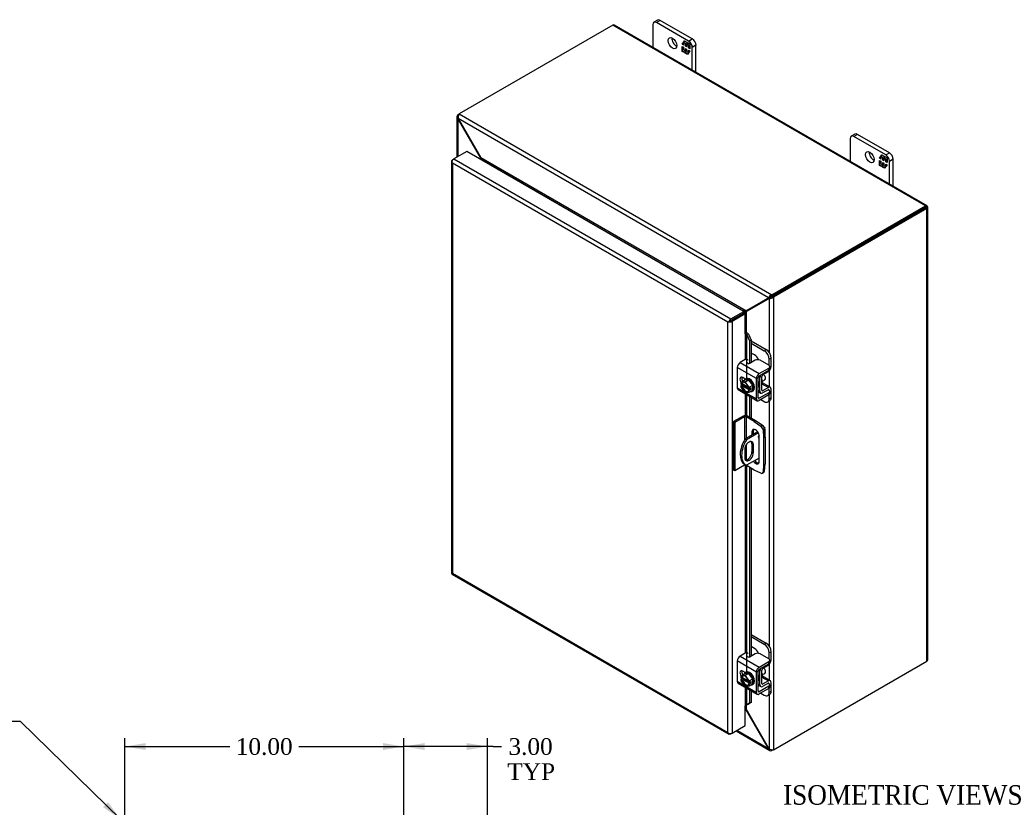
# Model space of a CAD drawing. Header units: inches. Extents: x 2 to 119, y 2 to 79.
# Tile 7 of 7: x 79 to 114, y 51 to 79. Entities that reach past the tile are written whole.
import ezdxf
from ezdxf.enums import TextEntityAlignment as Align

# ---------------------------------------------------------------- set-up
doc = ezdxf.new("R2010")
doc.units = ezdxf.units.IN
doc.header["$MEASUREMENT"] = 0
for name, color, linetype in [('COM40153-1', 7, 'CONTINUOUS'), ('COM40153-2', 7, 'CONTINUOUS'), ('COM42667', 7, 'CONTINUOUS'), ('COM42780', 7, 'CONTINUOUS'), ('COM48436', 7, 'CONTINUOUS'), ('COM71780-6', 7, 'CONTINUOUS'), ('DEFAULT', 7, 'CONTINUOUS'), ('FET07710', 7, 'CONTINUOUS'), ('SCC19011', 7, 'CONTINUOUS'), ('SPR20265', 7, 'CONTINUOUS'), ('WAF25035', 7, 'CONTINUOUS')]:
    doc.layers.add(name, color=color, linetype=linetype)
doc.styles.add('SEACAD_SOLID_EDGE_ANSI1_SY', font='txt')
doc.styles.add('SEACAD_TIMES_NEW_ROMAN', font='times.ttf')

# ---------------------------------------------------------------- blocks, each defined once
blk = doc.blocks.new('GDIMGGROUP11')
at = {"layer": 'DEFAULT', "linetype": 'Continuous'}
for points in [[(83.488, 53.025), (82.738, 52.9), (83.488, 52.775)], [(91.988, 53.025), (91.988, 52.775), (92.738, 52.9)]]:
    blk.add_hatch(color=136, dxfattribs=at).paths.add_polyline_path(points)
at = {"layer": 'DEFAULT', "color": 136, "linetype": 'Continuous'}
for p, q in [((82.738, 50.443), (82.738, 53.2)), ((92.738, 50.443), (92.738, 53.2)), ((82.738, 52.9), (86.505, 52.9)), ((88.972, 52.9), (92.738, 52.9))]:
    blk.add_line(p, q, dxfattribs=at)
at = {"layer": 'DEFAULT', "color": 136, "linetype": 'Continuous', "style": 'SEACAD_TIMES_NEW_ROMAN'}
blk.add_text('10.00', height=0.6, dxfattribs=at).set_placement((86.715, 53.2), align=Align.TOP_LEFT)
blk = doc.blocks.new('GDIMGGROUP12')
at = {"layer": 'DEFAULT', "linetype": 'Continuous'}
for points in [[(93.488, 53.025), (92.738, 52.9), (93.488, 52.775)], [(94.988, 53.025), (94.988, 52.775), (95.738, 52.9)]]:
    blk.add_hatch(color=136, dxfattribs=at).paths.add_polyline_path(points)
at = {"layer": 'DEFAULT', "color": 136, "linetype": 'Continuous'}
for p, q in [((92.738, 50.662), (92.738, 53.2)), ((95.738, 49.746), (95.738, 53.2)), ((95.939, 52.9), (92.738, 52.9)), ((95.939, 52.9), (96.239, 52.9))]:
    blk.add_line(p, q, dxfattribs=at)
at = {"layer": 'DEFAULT', "color": 136, "linetype": 'Continuous', "style": 'SEACAD_TIMES_NEW_ROMAN'}
for s, p in [('3.00', (96.491, 53.2)), ('TYP', (96.449, 52.3))]:
    blk.add_text(s, height=0.6, dxfattribs=at).set_placement(p, align=Align.TOP_LEFT)
blk = doc.blocks.new('GDIMGGROUP22')
at = {"layer": 'DEFAULT', "linetype": 'Continuous'}
blk.add_hatch(color=136, dxfattribs=at).paths.add_polyline_path([(81.957, 50.73), (82.582, 50.296), (82.132, 50.909)])
at = {"layer": 'DEFAULT', "color": 136, "linetype": 'Continuous'}
for p, q in [((78.995, 53.792), (78.695, 53.792)), ((82.582, 50.296), (78.995, 53.792))]:
    blk.add_line(p, q, dxfattribs=at)
for s, style, p in [('O', 'SEACAD_SOLID_EDGE_ANSI1_SY', (75.848, 54.092)), ('0.44', 'SEACAD_TIMES_NEW_ROMAN', (76.892, 54.092)), ('TYP', 'SEACAD_TIMES_NEW_ROMAN', (76.328, 53.192))]:
    blk.add_text(s, height=0.6, dxfattribs=dict(at, style=style)).set_placement(p, align=Align.TOP_LEFT)

msp = doc.modelspace()

# ---------------------------------------------------------------- linework, layer by layer
at = {"layer": 'COM40153-1', "color": 7}
for p, q in [((105.64, 64.35), (105.656, 64.341)), ((105.688, 63.991), (105.688, 64.297)), ((105.423, 64.177), (104.978, 63.92)), ((104.978, 63.92), (105.028, 63.89)), ((105.451, 64.134), (105.028, 63.89)), ((104.96, 63.539), (104.96, 63.243)), ((105.218, 63.747), (105.269, 63.718)), ((105.218, 63.747), (105.218, 63.451)), ((105.269, 63.421), (105.269, 63.718)), ((105.483, 63.234), (105.028, 62.972)), ((105.218, 63.451), (105.269, 63.421)), ((104.953, 63.013), (105.004, 62.984))]:
    msp.add_line(p, q, dxfattribs=at)
for centre, major_axis, start_param, end_param in [((105.58, 64.297), (-0.108, 0), 2.529725, 3.926991), ((105.328, 63.663), (0.375, 0.65), 1.508132, 3.141593), ((105.49, 64.004), (0.0312, 0.0541), 0.997696, 3.781372), ((105.439, 64.033), (-0.0312, -0.0541), 0.952017, 2.069288), ((105.379, 63.633), (0.375, 0.65), 1.508132, 3.204257), ((105.114, 63.629), (-0.109, -0.189), 2.356194, 5.497787), ((105.063, 63.658), (-0.109, -0.189), 2.356194, 2.906426), ((105.114, 63.332), (0.109, 0.189), 2.356194, 5.497787), ((105.063, 63.362), (0.109, 0.189), 3.37676, 5.497787)]:
    msp.add_ellipse(centre, major_axis=major_axis, ratio=0.57735, start_param=start_param, end_param=end_param, dxfattribs=at)
at = {"layer": 'COM40153-2', "color": 7}
for p, q in [((104.905, 64.737), (104.557, 64.537)), ((104.956, 64.708), (104.608, 64.507)), ((104.956, 64.708), (104.956, 63.884)), ((105.007, 64.708), (105.007, 63.937)), ((105.3, 64.539), (105.007, 64.708)), ((105.351, 64.568), (105.058, 64.737)), ((104.557, 64.537), (104.557, 62.802)), ((104.608, 64.507), (104.557, 64.537)), ((104.608, 64.507), (104.608, 62.772)), ((105.3, 64.539), (105.351, 64.568)), ((105.3, 64.539), (105.537, 64.378)), ((105.588, 64.408), (105.351, 64.568)), ((105.537, 64.378), (105.588, 64.408)), ((105.668, 64.269), (105.617, 64.239)), ((105.689, 63.984), (105.668, 64.269)), ((105.218, 64.168), (105.269, 64.197)), ((105.218, 64.168), (105.218, 64.058)), ((105.269, 64.088), (105.269, 64.197)), ((105.483, 63.117), (105.483, 64.015)), ((105.617, 64.239), (105.638, 63.954)), ((105.638, 63.954), (105.689, 63.984)), ((105.638, 63.954), (105.638, 62.998)), ((105.689, 63.984), (105.689, 63.028)), ((105.007, 63.695), (105.007, 63.163)), ((104.956, 62.973), (104.608, 62.772)), ((104.956, 63.012), (104.956, 62.973)), ((105.007, 62.982), (105.007, 62.973)), ((105.3, 62.804), (105.007, 62.973)), ((105.638, 62.998), (105.617, 62.737)), ((105.638, 62.998), (105.689, 63.028)), ((105.668, 62.767), (105.689, 63.028)), ((104.608, 62.772), (104.557, 62.802)), ((105.537, 62.691), (105.3, 62.804)), ((105.591, 62.689), (105.642, 62.718)), ((105.617, 62.737), (105.668, 62.767))]:
    msp.add_line(p, q, dxfattribs=at)
for centre, major_axis, start_param, end_param in [((104.981, 64.693), (-0.108, 0), 3.926991, 5.497787), ((104.981, 64.693), (-0.036, 0), 3.926991, 5.497787), ((105.351, 64.091), (0.094, -0.162), 0.785398, 3.926991), ((105.401, 64.121), (0.094, -0.162), 3.416574, 3.926991), ((105.529, 64.281), (0.062, -0.108), 0.872665, 2.268928), ((105.58, 64.311), (-0.062, 0.108), 4.014257, 5.410521), ((104.981, 62.958), (0.036, 0), 0.785398, 2.356194), ((105.351, 63.193), (-0.094, 0.162), 1.73559, 3.926991), ((105.401, 63.222), (-0.094, 0.162), 1.73559, 2.866611), ((105.529, 62.797), (-0.063, 0.108), 2.443461, 3.839724), ((105.58, 62.827), (-0.063, 0.108), 3.141593, 3.839724)]:
    msp.add_ellipse(centre, major_axis=major_axis, ratio=0.57735, start_param=start_param, end_param=end_param, dxfattribs=at)
at = {"layer": 'COM42667', "color": 7}
for p, q in [((104.975, 66.757), (104.795, 66.652)), ((105.337, 66.734), (105.153, 66.628)), ((105.822, 66.556), (105.513, 66.734)), ((105.379, 66.081), (104.694, 66.477)), ((104.694, 66.477), (104.694, 65.749)), ((104.795, 66.652), (105.481, 66.256)), ((105.481, 66.256), (105.822, 66.453)), ((105.481, 66.179), (105.822, 66.376)), ((105.822, 66.376), (105.822, 66.453)), ((105.858, 66.427), (105.858, 66.504)), ((104.982, 66.062), (104.888, 66.116)), ((105.379, 65.353), (105.379, 66.081)), ((105.447, 65.392), (105.447, 66.12)), ((104.694, 65.749), (104.948, 65.602)), ((104.723, 65.684), (105.409, 65.288)), ((105.806, 65.681), (105.822, 65.672)), ((104.997, 65.574), (105.379, 65.353)), ((105.481, 65.373), (105.447, 65.392)), ((105.822, 65.57), (105.481, 65.373)), ((105.822, 65.492), (105.481, 65.295)), ((105.822, 65.492), (105.822, 65.57)), ((105.858, 65.543), (105.858, 65.621)), ((104.975, 56.244), (104.795, 56.139)), ((104.795, 56.139), (105.481, 55.743)), ((105.337, 56.22), (105.153, 56.114)), ((105.822, 56.042), (105.513, 56.22)), ((105.379, 55.568), (104.694, 55.964)), ((104.694, 55.964), (104.694, 55.236)), ((105.481, 55.743), (105.822, 55.94)), ((105.481, 55.666), (105.822, 55.863)), ((105.822, 55.863), (105.822, 55.94)), ((105.858, 55.914), (105.858, 55.991)), ((104.982, 55.548), (104.888, 55.603)), ((105.379, 54.84), (105.379, 55.568)), ((105.447, 54.879), (105.447, 55.607)), ((104.694, 55.236), (104.948, 55.089)), ((104.723, 55.171), (105.409, 54.775)), ((105.806, 55.168), (105.822, 55.158)), ((105.858, 55.03), (105.858, 55.107)), ((104.997, 55.061), (105.379, 54.84)), ((105.481, 54.859), (105.447, 54.879)), ((105.822, 55.056), (105.481, 54.859)), ((105.822, 54.979), (105.481, 54.782)), ((105.822, 54.979), (105.822, 55.056))]:
    msp.add_line(p, q, dxfattribs=at)
for centre, major_axis, start_param, end_param in [((105.018, 66.732), (-0.06, 0), 3.141593, 5.497787), ((105.425, 66.683), (0.125, 0), 0.785398, 2.356194), ((104.795, 66.536), (-0.072, -0.124), 3.926991, 5.497787), ((105.111, 66.652), (0.06, 0), 2.929457, 5.497787), ((105.733, 66.504), (-0.125, 0), 2.356194, 3.926991), ((105.733, 66.427), (-0.125, 0), 2.356194, 3.141593), ((104.888, 66.001), (0.07, -0.122), 2.356194, 4.826451), ((104.955, 66.04), (0.07, -0.122), 3.6401, 4.826451), ((105.481, 66.14), (0.072, 0.124), 0.785398, 2.356194), ((105.481, 66.14), (0.024, 0.0416), 0.785398, 2.356194), ((104.795, 65.808), (0.071, 0.124), 2.356194, 3.141593), ((105.733, 65.621), (-0.125, 0), 2.356194, 3.926991), ((105.481, 65.412), (0.071, 0.124), 2.356194, 3.926991), ((105.481, 65.412), (0.024, 0.0416), 2.356194, 3.926991), ((105.733, 65.543), (-0.125, 0), 2.356194, 3.141593), ((104.795, 56.023), (-0.071, -0.124), 3.926991, 5.497787), ((105.018, 56.219), (-0.06, 0), 3.141593, 5.497787), ((105.111, 56.139), (0.06, 0), 2.929457, 5.497787), ((105.425, 56.169), (0.125, 0), 0.785398, 2.356194), ((105.733, 55.991), (-0.125, 0), 2.356194, 3.926991), ((105.733, 55.914), (-0.125, 0), 2.356194, 3.141593), ((104.888, 55.488), (0.07, -0.122), 2.356194, 4.826451), ((104.955, 55.527), (0.07, -0.122), 3.6401, 4.826451), ((105.481, 55.627), (0.071, 0.124), 0.785398, 2.356194), ((105.481, 55.627), (0.024, 0.0416), 0.785398, 2.356194), ((104.795, 55.295), (0.071, 0.124), 2.356194, 3.141593), ((105.733, 55.107), (-0.125, 0), 2.356194, 3.926991), ((105.481, 54.899), (0.071, 0.124), 2.356194, 3.926991), ((105.481, 54.899), (0.024, 0.0416), 2.356194, 3.926991), ((105.733, 55.03), (-0.125, 0), 2.356194, 3.141593)]:
    msp.add_ellipse(centre, major_axis=major_axis, ratio=0.57735, start_param=start_param, end_param=end_param, dxfattribs=at)
at = {"layer": 'COM42780', "color": 7}
for p, q in [((105.191, 67.427), (105.73, 67.116)), ((105.191, 67.35), (105.663, 67.077)), ((105.663, 67.077), (105.73, 67.116)), ((105.31, 66.924), (105.191, 66.993)), ((105.907, 66.809), (105.84, 66.771)), ((105.84, 66.542), (105.84, 66.771)), ((105.907, 66.506), (105.907, 66.809)), ((105.451, 66.142), (105.503, 66.112)), ((105.503, 65.627), (105.503, 66.112)), ((105.57, 65.666), (105.57, 66.151)), ((105.603, 66.209), (105.808, 66.331)), ((105.447, 65.659), (105.503, 65.627)), ((105.57, 65.665), (105.603, 65.646)), ((105.575, 65.894), (105.808, 65.76)), ((105.878, 65.766), (105.593, 65.93)), ((105.807, 65.682), (105.602, 65.568)), ((105.808, 65.76), (105.603, 65.646)), ((105.806, 65.681), (105.84, 65.662)), ((105.84, 65.658), (105.84, 65.662)), ((105.907, 65.396), (105.907, 65.7)), ((105.447, 65.611), (105.532, 65.562)), ((105.538, 65.328), (105.663, 65.256)), ((105.84, 65.358), (105.84, 65.506)), ((105.84, 65.358), (105.907, 65.396)), ((105.788, 65.243), (105.855, 65.282)), ((105.191, 56.914), (105.73, 56.602)), ((105.191, 56.837), (105.663, 56.564)), ((105.31, 56.411), (105.191, 56.48)), ((105.663, 56.564), (105.73, 56.602)), ((105.907, 56.296), (105.84, 56.257)), ((105.84, 56.029), (105.84, 56.257)), ((105.907, 55.992), (105.907, 56.296)), ((105.603, 55.696), (105.808, 55.818)), ((105.451, 55.629), (105.503, 55.599)), ((105.503, 55.114), (105.503, 55.599)), ((105.57, 55.153), (105.57, 55.638)), ((105.447, 55.146), (105.503, 55.114)), ((105.447, 55.098), (105.532, 55.048)), ((105.57, 55.152), (105.603, 55.133)), ((105.575, 55.381), (105.808, 55.247)), ((105.878, 55.253), (105.593, 55.417)), ((105.807, 55.168), (105.602, 55.054)), ((105.808, 55.247), (105.603, 55.133)), ((105.806, 55.168), (105.84, 55.148)), ((105.84, 55.145), (105.84, 55.148)), ((105.907, 54.883), (105.907, 55.187)), ((105.538, 54.815), (105.663, 54.742)), ((105.788, 54.73), (105.855, 54.769)), ((105.84, 54.844), (105.84, 54.992)), ((105.84, 54.844), (105.907, 54.883))]:
    msp.add_line(p, q, dxfattribs=at)
for centre, major_axis, start_param, end_param in [((105.663, 66.873), (0.125, -0.217), 0.785398, 2.356194), ((105.73, 66.912), (-0.125, 0.217), 3.926991, 5.497787), ((105.31, 66.72), (0.125, -0.217), 1.392108, 2.356194), ((105.806, 66.447), (-0.072, -0.124), 0.802851, 2.356194), ((105.604, 66.17), (-0.072, -0.124), 4.744903, 5.497787), ((105.604, 66.17), (-0.024, -0.0416), 3.944444, 5.497787), ((105.46, 66.049), (0.097, -0.169), 0.133398, 1.437398), ((105.604, 65.685), (0.024, 0.0416), 2.356194, 3.909538), ((105.806, 65.642), (-0.024, -0.0416), 2.356194, 3.909538), ((105.806, 65.642), (-0.072, -0.124), 2.356194, 3.909538), ((105.604, 65.685), (0.072, 0.124), 2.356194, 3.909538), ((105.663, 65.46), (-0.125, 0.217), 2.356194, 3.926991), ((105.73, 65.499), (-0.125, 0.217), 3.141593, 3.926991), ((105.663, 56.36), (0.125, -0.217), 0.785398, 2.356194), ((105.73, 56.398), (-0.125, 0.217), 3.926991, 5.497787), ((105.31, 56.207), (0.125, -0.217), 1.392108, 2.356194), ((105.806, 55.934), (-0.072, -0.124), 0.802851, 2.356194), ((105.604, 55.657), (-0.072, -0.124), 4.744903, 5.497787), ((105.604, 55.657), (-0.024, -0.0416), 3.944444, 5.497787), ((105.46, 55.536), (0.097, -0.169), 0.133398, 1.437398), ((105.604, 55.172), (0.071, 0.124), 2.356194, 3.909538), ((105.604, 55.172), (0.024, 0.0416), 2.356194, 3.909538), ((105.806, 55.129), (-0.024, -0.0416), 2.356194, 3.909538), ((105.806, 55.129), (-0.072, -0.124), 2.356194, 3.909538), ((105.663, 54.947), (-0.125, 0.217), 2.356194, 3.926991), ((105.73, 54.985), (-0.125, 0.217), 3.141593, 3.926991)]:
    msp.add_ellipse(centre, major_axis=major_axis, ratio=0.57735, start_param=start_param, end_param=end_param, dxfattribs=at)
at = {"layer": 'COM48436', "color": 7}
for p, q in [((100.227, 78.734), (94.723, 75.557)), ((111.439, 72.261), (100.227, 78.734)), ((111.493, 72.267), (100.281, 78.74)), ((94.672, 75.527), (94.723, 75.557)), ((94.723, 75.557), (105.935, 69.084)), ((94.641, 75.458), (94.641, 74.011)), ((94.7, 75.511), (94.672, 75.527)), ((94.69, 75.399), (94.672, 75.389)), ((94.672, 75.389), (94.689, 75.365)), ((94.672, 75.389), (94.672, 74.029)), ((94.689, 75.365), (94.702, 75.373)), ((94.689, 75.365), (95.492, 73.976)), ((105.815, 68.976), (94.69, 75.399)), ((94.69, 75.399), (94.702, 75.373)), ((94.702, 75.373), (95.504, 73.983)), ((95.504, 73.983), (95.492, 73.976)), ((95.492, 73.976), (95.492, 73.93)), ((105.001, 68.5), (95.504, 73.983)), ((95.552, 73.897), (95.551, 73.896)), ((104.902, 68.498), (95.552, 73.897)), ((105.935, 69.084), (111.439, 72.261)), ((105.935, 69.025), (111.439, 72.203)), ((111.439, 72.202), (105.935, 69.025)), ((111.49, 72.173), (105.986, 68.995)), ((111.511, 72.244), (111.439, 72.203)), ((111.511, 72.244), (111.439, 72.202)), ((111.439, 72.203), (111.49, 72.232)), ((111.439, 72.202), (111.439, 72.203)), ((111.439, 72.203), (111.439, 72.203)), ((111.49, 55.961), (111.49, 72.173)), ((111.522, 56.005), (111.522, 72.217)), ((105.001, 68.5), (105.803, 68.963)), ((105.014, 68.478), (105.816, 68.941)), ((105.052, 68.529), (105.854, 68.993)), ((105.065, 68.507), (105.867, 68.971)), ((105.803, 68.963), (105.854, 68.993)), ((105.803, 68.963), (105.815, 68.976)), ((105.866, 69.006), (105.815, 68.976)), ((105.816, 68.941), (105.867, 68.971)), ((105.816, 68.941), (105.833, 68.945)), ((105.884, 68.974), (105.833, 68.945)), ((105.833, 68.945), (105.833, 67.018)), ((105.854, 68.993), (105.866, 69.006)), ((105.858, 69.002), (105.873, 69.009)), ((105.867, 68.971), (105.884, 68.974)), ((105.89, 68.979), (105.877, 68.97)), ((105.935, 69.025), (105.935, 69.084)), ((105.935, 69.025), (105.986, 68.995)), ((105.986, 68.995), (105.986, 52.783)), ((104.901, 68.498), (104.902, 68.498)), ((104.902, 68.498), (104.902, 68.497)), ((105.052, 68.529), (105.001, 68.5)), ((105.014, 68.478), (105.065, 68.507)), ((104.918, 68.419), (104.918, 68.419)), ((105.014, 68.478), (105.014, 67.727)), ((105.833, 66.35), (105.833, 65.792)), ((105.833, 65.269), (105.833, 56.505)), ((105.833, 55.837), (105.833, 55.278)), ((105.986, 52.783), (111.49, 55.961)), ((105.833, 54.756), (105.833, 52.833)), ((105.014, 54.374), (105.014, 54.247)), ((105.001, 54.239), (104.978, 54.253)), ((105.001, 54.239), (105.014, 54.247)), ((105.803, 52.849), (105.001, 54.239)), ((105.816, 52.857), (105.014, 54.247)), ((104.65, 53.459), (105.859, 52.761)), ((105.815, 52.823), (104.682, 53.477)), ((105.803, 52.849), (105.816, 52.857)), ((105.815, 52.823), (105.803, 52.849)), ((105.833, 52.833), (105.815, 52.823)), ((105.833, 52.833), (105.816, 52.857)), ((105.935, 52.785), (105.935, 52.754)), ((105.986, 52.783), (105.935, 52.754))]:
    msp.add_line(p, q, dxfattribs=at)
for centre, radius, start, end in [((94.878, 75.442), 0.192, 143.5515, 192.9586), ((94.733, 75.458), 0.0923, 131.3818, 228.6182), ((105.991, 68.9), 0.192, 107.0414, 156.4485), ((105.855, 69.136), 0.192, 263.5515, 312.9586), ((105.937, 68.881), 0.144, 90.8741, 119.728), ((105.808, 69.102), 0.148, 300.7247, 328.6732), ((107.717, 63.529), 5.641, 118.0428, 119.6482), ((102.069, 73.311), 5.635, 300.4684, 301.9581), ((105.905, 52.841), 0.0923, 191.3818, 288.6182), ((105.964, 52.974), 0.192, 227.0414, 276.4485)]:
    msp.add_arc(centre, radius, start, end, dxfattribs=at)
for centre, major_axis, ratio, start_param, end_param in [((100.227, 78.646), (-0.054, -0.0935), 0.57735, 3.141593, 3.926991), ((111.439, 72.173), (-0.054, -0.0935), 0.57735, 2.696031, 3.926991), ((111.414, 72.188), (-0.036, -0.0208), 0.000948, 2.356741, 3.927537), ((111.414, 72.188), (-0.036, -0.0207), 0.000948, 2.355648, 3.926445), ((111.414, 72.188), (0.108, 0.062), 0.000948, -0.784852, -0.445015), ((111.414, 72.188), (0.108, 0.062), 0.000948, 0.445015, 0.784852), ((111.414, 72.217), (-0.108, 0), 0.57735, 2.356194, 3.587154), ((111.414, 56.005), (-0.108, 0), 0.57735, 2.356194, 3.141593)]:
    msp.add_ellipse(centre, major_axis=major_axis, ratio=ratio, start_param=start_param, end_param=end_param, dxfattribs=at)
for points, knots in [([(95.492, 73.976), (95.494, 73.966), (95.496, 73.955), (95.499, 73.939), (95.5, 73.932), (95.501, 73.926)], [0, 0, 0, 0, 0.25, 0.25, 0.4064609, 0.4064609, 0.4064609, 0.4064609]), ([(95.552, 73.897), (95.553, 73.897), (95.554, 73.898), (95.556, 73.901), (95.556, 73.902), (95.557, 73.907), (95.556, 73.911), (95.554, 73.918), (95.552, 73.922), (95.548, 73.93), (95.545, 73.934), (95.538, 73.945), (95.532, 73.953), (95.519, 73.968), (95.512, 73.976), (95.504, 73.983)], [0, 0, 0, 0, 0.0625, 0.0625, 0.125, 0.125, 0.25, 0.25, 0.375, 0.375, 0.5, 0.5, 0.75, 0.75, 1, 1, 1, 1]), ([(105.001, 68.5), (104.994, 68.501), (104.986, 68.502), (104.97, 68.504), (104.961, 68.505), (104.948, 68.505), (104.944, 68.505), (104.935, 68.505), (104.931, 68.504), (104.922, 68.504), (104.917, 68.503), (104.911, 68.501), (104.909, 68.501), (104.905, 68.5), (104.904, 68.499), (104.902, 68.498)], [0, 0, 0, 0, 0.25, 0.25, 0.5, 0.5, 0.625, 0.625, 0.75, 0.75, 0.875, 0.875, 0.9375, 0.9375, 1, 1, 1, 1]), ([(104.971, 68.401), (104.971, 68.401), (104.971, 68.401), (104.974, 68.404), (104.977, 68.408), (104.982, 68.415), (104.985, 68.419), (104.989, 68.426), (104.992, 68.43), (104.998, 68.442), (105.002, 68.449), (105.008, 68.464), (105.011, 68.471), (105.014, 68.478)], [0.1187987, 0.1187987, 0.1187987, 0.1187987, 0.125, 0.125, 0.25, 0.25, 0.375, 0.375, 0.5, 0.5, 0.75, 0.75, 1, 1, 1, 1]), ([(105.014, 54.247), (105.011, 54.256), (105.008, 54.266), (105.002, 54.285), (104.998, 54.294), (104.992, 54.306), (104.989, 54.31), (104.985, 54.318), (104.982, 54.321), (104.979, 54.325), (104.978, 54.326), (104.978, 54.326)], [0, 0, 0, 0, 0.25, 0.25, 0.5, 0.5, 0.625, 0.625, 0.75, 0.75, 0.7783053, 0.7783053, 0.7783053, 0.7783053])]:
    msp.add_open_spline(points, degree=3, knots=knots, dxfattribs=at)
msp.add_open_spline([(104.979, 54.259), (104.986, 54.253), (104.994, 54.246), (105.001, 54.239)], degree=3, dxfattribs=at)
at = {"layer": 'COM71780-6', "color": 7}
for p, q in [((94.996, 74.216), (94.53, 73.947)), ((104.927, 68.483), (94.996, 74.216)), ((94.448, 73.874), (94.448, 59.127)), ((94.458, 73.847), (94.458, 73.847)), ((94.479, 73.918), (94.53, 73.947)), ((104.359, 68.096), (94.479, 73.8)), ((94.479, 73.8), (94.479, 59.112)), ((94.53, 73.947), (104.461, 68.214)), ((104.461, 68.214), (104.927, 68.483)), ((104.927, 68.483), (104.927, 68.424)), ((104.389, 68.114), (104.461, 68.155)), ((104.389, 68.114), (104.461, 68.155)), ((104.461, 68.155), (104.927, 68.424)), ((104.927, 68.424), (104.461, 68.155)), ((104.978, 68.395), (104.512, 68.126)), ((104.978, 68.395), (104.927, 68.424)), ((104.978, 67.68), (104.978, 68.395)), ((104.41, 68.126), (104.359, 68.096)), ((104.359, 53.408), (104.359, 68.096)), ((104.512, 68.126), (104.512, 53.379)), ((104.978, 67.68), (104.978, 66.758)), ((105.006, 67.686), (105.012, 67.728)), ((105.033, 67.649), (105.092, 67.672)), ((105.033, 67.649), (105.132, 67.426)), ((105.033, 66.086), (105.033, 67.649)), ((105.092, 67.672), (105.191, 67.45)), ((105.191, 67.45), (105.132, 67.426)), ((105.132, 67.426), (105.132, 66.62)), ((105.191, 67.45), (105.191, 66.649)), ((104.978, 66.064), (104.978, 66.059)), ((104.978, 65.537), (104.978, 64.756)), ((105.033, 64.748), (105.033, 65.505)), ((105.132, 65.448), (105.132, 64.695)), ((105.191, 65.414), (105.191, 64.661)), ((104.978, 62.979), (104.978, 56.245)), ((105.033, 55.573), (105.033, 62.958)), ((105.132, 62.901), (105.132, 56.106)), ((105.191, 62.867), (105.191, 56.136)), ((94.476, 59.078), (104.407, 53.344)), ((94.479, 59.112), (104.359, 53.408)), ((104.978, 55.551), (104.978, 55.546)), ((104.978, 55.024), (104.978, 54.363)), ((105.033, 54.389), (105.033, 54.992)), ((105.132, 54.935), (105.132, 54.448)), ((105.191, 54.901), (105.191, 54.472)), ((104.978, 53.648), (104.978, 54.363)), ((105.132, 54.448), (105.033, 54.389)), ((105.033, 54.389), (105.092, 54.413)), ((105.191, 54.472), (105.092, 54.413)), ((105.191, 54.472), (105.132, 54.448)), ((104.389, 53.367), (104.389, 53.367)), ((104.512, 53.379), (104.461, 53.35)), ((104.512, 53.379), (104.978, 53.648))]:
    msp.add_line(p, q, dxfattribs=at)
for centre, radius, start, end in [((104.928, 67.604), 0.114, 23.2734, 46.5882), ((104.959, 67.568), 0.169, 38.3968, 71.6578), ((105.28, 54.038), 0.429, 125.2045, 129.639), ((105.077, 54.312), 0.088, 117.4412, 127.5015)]:
    msp.add_arc(centre, radius, start, end, dxfattribs=at)
for centre, major_axis, ratio, start_param, end_param in [((94.556, 73.874), (0.108, 0), 0.57735, 2.356194, 3.587154), ((94.53, 73.859), (0.054, 0.0935), 0.57735, 0.785398, 2.016358), ((94.556, 73.844), (-0.076, 0.132), 0.577982, 1.231508, 1.571345), ((94.556, 73.844), (-0.076, 0.132), 0.577982, 1.230411, 1.570248), ((104.461, 68.126), (0.054, 0.0935), 0.57735, 0.785398, 2.016358), ((104.435, 68.14), (0.036, 0.0208), 0.000948, 0.785944, 2.356741), ((104.435, 68.14), (0.036, 0.0207), 0.000948, 3.926445, 5.497241), ((104.435, 68.14), (-0.108, -0.062), 0.000948, -1.124689, -0.784852), ((104.435, 68.14), (-0.108, -0.062), 0.000948, 0.784852, 1.124689), ((104.435, 68.17), (0.108, 0), 0.57735, 4.266828, 5.497787), ((105.003, 67.666), (0.108, 0), 0.57735, 1.48353, 1.808737), ((105.003, 67.666), (0.036, 0), 0.57735, 1.48353, 2.356194), ((94.556, 59.127), (0.108, 0), 0.57735, 3.141593, 3.587154), ((94.556, 59.157), (-0.108, -0.062), 0.000948, 0.445015, 0.784852), ((94.556, 59.157), (-0.108, -0.062), 0.000948, -0.784852, -0.445015), ((94.53, 59.171), (0.054, 0.0935), 0.57735, 2.696031, 3.141593), ((105.003, 54.348), (-0.036, 0), 0.57735, 4.625123, 5.497787), ((104.435, 53.452), (0.076, -0.132), 0.577982, 4.712938, 5.052774), ((104.435, 53.452), (0.076, -0.132), 0.577982, 4.71184, 5.051677), ((104.435, 53.423), (0.108, 0), 0.57735, 4.266828, 5.497787), ((104.461, 53.438), (0.054, 0.0935), 0.57735, 2.696031, 3.926991)]:
    msp.add_ellipse(centre, major_axis=major_axis, ratio=ratio, start_param=start_param, end_param=end_param, dxfattribs=at)
at = {"layer": 'FET07710', "color": 7}
for p, q in [((101.667, 78.757), (101.667, 77.94)), ((101.838, 78.919), (101.706, 78.843)), ((101.932, 78.91), (101.799, 78.833)), ((102.949, 78.17), (101.799, 78.833)), ((103.081, 78.246), (101.932, 78.91)), ((102.72, 78.053), (102.807, 78.176)), ((102.734, 78.061), (102.72, 78.053)), ((102.766, 78.026), (102.72, 78.053)), ((102.734, 78.061), (102.766, 78.106)), ((102.766, 78.043), (102.734, 78.061)), ((102.78, 78.121), (102.766, 78.113)), ((102.835, 78.073), (102.766, 78.113)), ((102.766, 78.113), (102.766, 78.026)), ((102.774, 78.118), (102.813, 78.172)), ((102.85, 78.081), (102.78, 78.121)), ((102.807, 78.176), (102.884, 78.131)), ((102.85, 78.081), (102.835, 78.073)), ((102.835, 77.986), (102.835, 78.073)), ((102.85, 77.994), (102.85, 78.081)), ((102.892, 78.056), (102.878, 78.048)), ((102.947, 78.008), (102.878, 78.048)), ((102.878, 78.048), (102.878, 77.962)), ((102.884, 78.131), (102.884, 78.068)), ((102.884, 78.068), (102.916, 78.113)), ((102.898, 78.076), (102.884, 78.068)), ((102.961, 78.016), (102.892, 78.056)), ((102.898, 78.076), (102.922, 78.11)), ((102.916, 78.113), (102.993, 78.069)), ((102.961, 78.016), (102.947, 78.008)), ((102.949, 78.17), (103.081, 78.246)), ((102.961, 77.93), (102.961, 78.016)), ((102.993, 78.069), (102.993, 77.895)), ((103.213, 78.017), (103.081, 77.94)), ((103.213, 77.047), (103.213, 78.017)), ((102.72, 77.8), (102.72, 77.973)), ((102.72, 77.973), (102.766, 77.947)), ((102.734, 77.808), (102.72, 77.8)), ((102.797, 77.755), (102.72, 77.8)), ((102.734, 77.808), (102.734, 77.965)), ((102.805, 77.767), (102.734, 77.808)), ((102.766, 77.947), (102.766, 77.86)), ((102.766, 77.86), (102.835, 77.82)), ((102.829, 77.8), (102.797, 77.755)), ((102.843, 77.809), (102.829, 77.8)), ((102.829, 77.737), (102.829, 77.8)), ((102.843, 77.745), (102.829, 77.737)), ((102.906, 77.693), (102.829, 77.737)), ((102.85, 77.994), (102.835, 77.986)), ((102.878, 77.962), (102.835, 77.986)), ((102.835, 77.82), (102.835, 77.907)), ((102.835, 77.907), (102.878, 77.882)), ((102.85, 77.828), (102.835, 77.82)), ((102.843, 77.745), (102.843, 77.809)), ((102.914, 77.704), (102.843, 77.745)), ((102.878, 77.978), (102.85, 77.994)), ((102.85, 77.828), (102.85, 77.899)), ((102.878, 77.882), (102.878, 77.796)), ((102.878, 77.796), (102.947, 77.756)), ((102.993, 77.816), (102.906, 77.693)), ((102.947, 77.922), (102.947, 78.008)), ((102.961, 77.93), (102.947, 77.922)), ((102.993, 77.895), (102.947, 77.922)), ((102.947, 77.756), (102.947, 77.842)), ((102.947, 77.842), (102.993, 77.816)), ((102.953, 77.759), (102.947, 77.756)), ((102.993, 77.912), (102.961, 77.93)), ((102.961, 77.771), (102.961, 77.834)), ((103.081, 77.123), (103.081, 77.94)), ((108.909, 74.837), (108.777, 74.76)), ((108.738, 74.674), (108.738, 73.857)), ((109.003, 74.827), (108.871, 74.751)), ((110.02, 74.088), (108.871, 74.751)), ((110.152, 74.164), (109.003, 74.827)), ((110.02, 74.088), (110.152, 74.164)), ((109.791, 73.97), (109.878, 74.093)), ((109.806, 73.978), (109.791, 73.97)), ((109.837, 73.944), (109.791, 73.97)), ((109.791, 73.717), (109.791, 73.891)), ((109.791, 73.891), (109.837, 73.864)), ((109.806, 73.978), (109.837, 74.023)), ((109.837, 73.96), (109.806, 73.978)), ((109.806, 73.726), (109.806, 73.882)), ((109.851, 74.038), (109.837, 74.03)), ((109.906, 73.99), (109.837, 74.03)), ((109.837, 74.03), (109.837, 73.944)), ((109.837, 73.864), (109.837, 73.778)), ((109.837, 73.778), (109.906, 73.738)), ((109.845, 74.035), (109.884, 74.09)), ((109.921, 73.998), (109.851, 74.038)), ((109.878, 74.093), (109.955, 74.049)), ((109.921, 73.998), (109.906, 73.99)), ((109.906, 73.904), (109.906, 73.99)), ((109.921, 73.912), (109.906, 73.904)), ((109.949, 73.879), (109.906, 73.904)), ((109.906, 73.738), (109.906, 73.824)), ((109.906, 73.824), (109.949, 73.8)), ((109.921, 73.912), (109.921, 73.998)), ((109.949, 73.896), (109.921, 73.912)), ((109.921, 73.746), (109.921, 73.816)), ((109.963, 73.974), (109.949, 73.966)), ((110.018, 73.926), (109.949, 73.966)), ((109.949, 73.966), (109.949, 73.879)), ((109.949, 73.8), (109.949, 73.713)), ((109.955, 74.049), (109.955, 73.986)), ((109.955, 73.986), (109.987, 74.031)), ((109.969, 73.994), (109.955, 73.986)), ((110.032, 73.934), (109.963, 73.974)), ((109.969, 73.994), (109.993, 74.027)), ((109.987, 74.031), (110.064, 73.986)), ((110.032, 73.934), (110.018, 73.926)), ((110.018, 73.839), (110.018, 73.926)), ((110.032, 73.847), (110.018, 73.839)), ((110.064, 73.813), (110.018, 73.839)), ((110.032, 73.847), (110.032, 73.934)), ((110.064, 73.829), (110.032, 73.847)), ((110.064, 73.986), (110.064, 73.813)), ((110.284, 73.934), (110.152, 73.858)), ((110.152, 73.041), (110.152, 73.858)), ((110.284, 72.965), (110.284, 73.934)), ((109.806, 73.726), (109.791, 73.717)), ((109.868, 73.673), (109.791, 73.717)), ((109.876, 73.685), (109.806, 73.726)), ((109.9, 73.718), (109.868, 73.673)), ((109.914, 73.726), (109.9, 73.718)), ((109.9, 73.655), (109.9, 73.718)), ((109.914, 73.663), (109.9, 73.655)), ((109.977, 73.61), (109.9, 73.655)), ((109.921, 73.746), (109.906, 73.738)), ((109.914, 73.663), (109.914, 73.726)), ((109.985, 73.622), (109.914, 73.663)), ((109.949, 73.713), (110.018, 73.673)), ((110.064, 73.733), (109.977, 73.61)), ((110.018, 73.673), (110.018, 73.76)), ((110.018, 73.76), (110.064, 73.733)), ((110.024, 73.676), (110.018, 73.673)), ((110.032, 73.689), (110.032, 73.752))]:
    msp.add_line(p, q, dxfattribs=at)
for centre, major_axis, start_param, end_param in [((101.799, 78.68), (0.094, -0.162), 2.356194, 3.926991), ((101.932, 78.757), (0.094, -0.162), 2.356194, 3.141593), ((102.506, 78.17), (-0.109, 0.189), 0.649107, 2.492486), ((102.949, 78.017), (0.094, -0.162), 0.785398, 2.356194), ((103.081, 78.093), (-0.094, 0.162), 3.926991, 5.497787), ((109.003, 74.674), (0.094, -0.162), 2.356194, 3.141593), ((108.871, 74.598), (0.094, -0.162), 2.356194, 3.926991), ((109.577, 74.087), (-0.109, 0.189), 0.649107, 2.492486), ((110.152, 74.011), (-0.094, 0.162), 3.926991, 5.497787), ((110.02, 73.935), (0.094, -0.162), 0.785398, 2.356194)]:
    msp.add_ellipse(centre, major_axis=major_axis, ratio=0.57735, start_param=start_param, end_param=end_param, dxfattribs=at)
for centre in [(102.374, 78.094), (109.445, 74.011)]:
    msp.add_ellipse(centre, major_axis=(-0.109, 0.189), ratio=0.57735, dxfattribs=at)
at = {"layer": 'SCC19011', "color": 7}
for p, q in [((104.821, 65.944), (104.949, 66.018)), ((105.101, 66.038), (104.949, 66.018)), ((104.973, 65.964), (105.101, 66.038)), ((105.253, 65.843), (105.101, 66.038)), ((105.597, 65.987), (105.679, 66.035)), ((104.973, 65.964), (104.821, 65.944)), ((104.821, 65.944), (104.821, 65.883)), ((104.835, 65.875), (104.821, 65.883)), ((104.888, 65.866), (104.821, 65.828)), ((104.821, 65.828), (104.821, 65.766)), ((104.821, 65.828), (104.835, 65.819)), ((104.821, 65.766), (104.973, 65.571)), ((104.871, 65.887), (104.85, 65.875)), ((104.85, 65.819), (104.871, 65.831)), ((105.105, 65.752), (104.871, 65.887)), ((104.871, 65.831), (105.131, 65.681)), ((104.888, 65.877), (104.888, 65.866)), ((104.888, 65.866), (105.107, 65.74)), ((105.125, 65.769), (104.973, 65.964)), ((105.125, 65.708), (105.11, 65.716)), ((105.131, 65.681), (105.11, 65.669)), ((105.11, 65.66), (105.125, 65.652)), ((105.125, 65.769), (105.253, 65.843)), ((105.125, 65.708), (105.125, 65.769)), ((105.192, 65.746), (105.125, 65.708)), ((105.192, 65.691), (105.125, 65.652)), ((105.125, 65.591), (105.253, 65.665)), ((105.144, 65.719), (105.192, 65.691)), ((105.192, 65.691), (105.192, 65.746)), ((105.253, 65.665), (105.253, 65.843)), ((104.973, 65.571), (105.125, 65.591)), ((105.125, 65.591), (105.125, 65.652)), ((104.821, 55.431), (104.949, 55.505)), ((104.973, 55.451), (104.821, 55.431)), ((104.821, 55.431), (104.821, 55.37)), ((105.101, 55.525), (104.949, 55.505)), ((104.973, 55.451), (105.101, 55.525)), ((105.125, 55.256), (104.973, 55.451)), ((105.253, 55.329), (105.101, 55.525)), ((105.597, 55.474), (105.679, 55.521)), ((104.835, 55.362), (104.821, 55.37)), ((104.888, 55.353), (104.821, 55.314)), ((104.821, 55.314), (104.821, 55.253)), ((104.821, 55.314), (104.835, 55.306)), ((104.821, 55.253), (104.973, 55.058)), ((104.871, 55.374), (104.85, 55.362)), ((104.85, 55.306), (104.871, 55.318)), ((105.105, 55.239), (104.871, 55.374)), ((104.871, 55.318), (105.131, 55.168)), ((104.888, 55.364), (104.888, 55.353)), ((104.888, 55.353), (105.107, 55.226)), ((104.973, 55.058), (105.125, 55.078)), ((105.125, 55.194), (105.11, 55.203)), ((105.131, 55.168), (105.11, 55.155)), ((105.11, 55.147), (105.125, 55.139)), ((105.125, 55.256), (105.253, 55.329)), ((105.125, 55.194), (105.125, 55.256)), ((105.192, 55.233), (105.125, 55.194)), ((105.192, 55.178), (105.125, 55.139)), ((105.125, 55.078), (105.253, 55.152)), ((105.125, 55.078), (105.125, 55.139)), ((105.144, 55.205), (105.192, 55.178)), ((105.192, 55.178), (105.192, 55.233)), ((105.253, 55.152), (105.253, 55.329))]:
    msp.add_line(p, q, dxfattribs=at)
for centre, start, end in [((104.842, 65.889), 242.8525, 296.623), ((104.842, 65.833), 242.8527, 296.6228), ((104.842, 55.376), 242.8525, 296.623), ((104.842, 55.32), 242.8527, 296.6228)]:
    msp.add_arc(centre, 0.0158, start, end, dxfattribs=at)
for centre, major_axis, start_param, end_param in [((105.618, 66.14), (0.061, -0.106), 0, 2.159159), ((104.973, 65.768), (0.099, -0.171), 0.958412, 3.753977), ((104.973, 65.768), (-0.099, 0.171), 0.958412, 3.753977), ((104.98, 65.772), (0.094, -0.162), 3.141593, 3.744649), ((104.98, 65.772), (-0.094, 0.162), 0.96774, 3.694684), ((105.001, 65.784), (0.094, -0.162), 3.254972, 3.744649), ((105.001, 65.784), (-0.094, 0.162), 0.96774, 3.028213), ((104.973, 55.254), (0.099, -0.171), 0.958412, 3.753977), ((104.98, 55.258), (0.094, -0.162), 3.141593, 3.744649), ((105.001, 55.271), (0.094, -0.162), 3.254972, 3.744649), ((105.618, 55.627), (0.061, -0.106), 0, 2.159159), ((104.973, 55.254), (-0.099, 0.171), 0.958412, 3.753977), ((104.98, 55.258), (-0.094, 0.162), 0.96774, 3.694684), ((105.001, 55.271), (-0.094, 0.162), 0.96774, 3.028213)]:
    msp.add_ellipse(centre, major_axis=major_axis, ratio=0.57735, start_param=start_param, end_param=end_param, dxfattribs=at)
for points, knots in [([(105.11, 65.716), (105.109, 65.717), (105.107, 65.719), (105.107, 65.721), (105.108, 65.722), (105.108, 65.723)], [0, 0, 0, 0, 0.5, 0.5, 0.7956866, 0.7956866, 0.7956866, 0.7956866]), ([(105.11, 65.669), (105.108, 65.668), (105.107, 65.666), (105.107, 65.663), (105.109, 65.662), (105.11, 65.66)], [0, 0, 0, 0, 0.5, 0.5, 1, 1, 1, 1]), ([(105.11, 55.203), (105.109, 55.204), (105.107, 55.205), (105.107, 55.208), (105.108, 55.209), (105.108, 55.209)], [0, 0, 0, 0, 0.5, 0.5, 0.7956866, 0.7956866, 0.7956866, 0.7956866]), ([(105.11, 55.155), (105.108, 55.154), (105.107, 55.153), (105.107, 55.15), (105.109, 55.148), (105.11, 55.147)], [0, 0, 0, 0, 0.5, 0.5, 1, 1, 1, 1])]:
    msp.add_open_spline(points, degree=3, knots=knots, dxfattribs=at)
at = {"layer": 'SPR20265', "color": 7}
for points in [[(105.447, 65.769), (105.451, 65.773), (105.467, 65.793), (105.482, 65.843), (105.474, 65.919), (105.456, 65.969), (105.447, 65.988)], [(105.447, 55.256), (105.451, 55.26), (105.467, 55.28), (105.482, 55.33), (105.474, 55.406), (105.456, 55.456), (105.447, 55.475)]]:
    msp.add_open_spline(points, degree=3, knots=[0.492661, 0.492661, 0.492661, 0.492661, 0.49540495, 0.50699867, 0.51872295, 0.52667302, 0.52667302, 0.52667302, 0.52667302], dxfattribs=at)
at = {"layer": 'WAF25035', "color": 7}
for p, q in [((105.008, 66.076), (104.976, 66.058)), ((105.226, 65.625), (105.258, 65.643)), ((105.008, 55.563), (104.976, 55.545)), ((105.226, 55.112), (105.258, 55.13))]:
    msp.add_line(p, q, dxfattribs=at)
for centre, start_param, end_param in [((105.101, 65.841), 0, 0.412589), ((105.101, 65.841), 2.729004, 6.283185), ((105.133, 65.86), 3.141593, 6.283185), ((105.101, 55.328), 0, 0.412589), ((105.101, 55.328), 2.729004, 6.283185), ((105.133, 55.347), 3.141593, 6.283185)]:
    msp.add_ellipse(centre, major_axis=(-0.125, 0.217), ratio=0.57735, start_param=start_param, end_param=end_param, dxfattribs=at)

# ---------------------------------------------------------------- block references
at = {"layer": 'DEFAULT', "color": 7}
for name in ['GDIMGGROUP22', 'GDIMGGROUP11', 'GDIMGGROUP12']:
    msp.add_blockref(name, (0, 0), dxfattribs=at)

# ---------------------------------------------------------------- texts
at = {"layer": 'DEFAULT', "color": 7, "style": 'SEACAD_TIMES_NEW_ROMAN'}
msp.add_text('ISOMETRIC VIEWS', height=0.7, dxfattribs=at).set_placement((106.332, 51.516), align=Align.TOP_LEFT)

doc.saveas('drawing.dxf')
